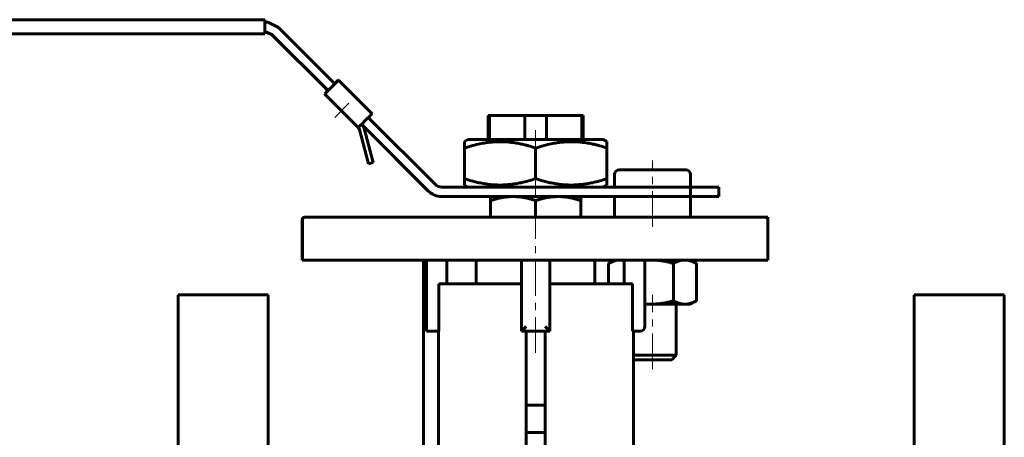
# Model space of a CAD drawing. Header units: millimetres. Extents: x -211 to 213, y -129 to 129.
# Tile 3 of 3: x 1 to 208, y 41 to 129. Entities that reach past the tile are written whole.
import ezdxf

# ---------------------------------------------------------------- set-up
doc = ezdxf.new("R2010")
doc.units = ezdxf.units.MM
doc.linetypes.add('K5LT_AXLED', pattern=[12, 7.5, -1.5, 1.5, -1.5])
doc.linetypes.add('K5LT_BASIC', pattern=[0])
doc.layers.add('Системный слой (1)', color=7, linetype='Continuous', true_color=0x6c6c6c)

# ---------------------------------------------------------------- blocks, each defined once
blk = doc.blocks.new('U4')
at = {"layer": 'Системный слой (1)', "color": 143, "linetype": 'K5LT_BASIC', "lineweight": 60, "true_color": 0x33acca}
for p, q in [((132.66, 69.13), (133.12, 69.09)), ((133.12, 69.09), (133.59, 69.07)), ((133.59, 69.07), (134.05, 69.06))]:
    blk.add_line(p, q, dxfattribs=at)
blk = doc.blocks.new('U5')
at = {"layer": 'Системный слой (1)', "color": 143, "linetype": 'K5LT_BASIC', "lineweight": 60, "true_color": 0x33acca}
for p, q in [((142.27, 96.36), (142.27, 93.73)), ((142.27, 91.73), (142.27, 87.36))]:
    blk.add_line(p, q, dxfattribs=at)
blk = doc.blocks.new('U6')
at = {"layer": 'Системный слой (1)', "color": 143, "linetype": 'K5LT_BASIC', "lineweight": 60, "true_color": 0x33acca}
for p, q in [((133.12, 78.33), (132.66, 78.29)), ((133.59, 78.35), (133.12, 78.33)), ((134.05, 78.36), (133.59, 78.35))]:
    blk.add_line(p, q, dxfattribs=at)
blk = doc.blocks.new('U7')
at = {"layer": 'Системный слой (1)', "color": 143, "linetype": 'K5LT_BASIC', "lineweight": 60, "true_color": 0x33acca}
for p, q in [((130.26, 57.36), (134.27, 57.36)), ((134.27, 57.36), (138.35, 57.36))]:
    blk.add_line(p, q, dxfattribs=at)
blk = doc.blocks.new('U8')
at = {"layer": 'Системный слой (1)', "color": 143, "linetype": 'K5LT_BASIC', "lineweight": 60, "true_color": 0x33acca}
for p, q in [((126.27, 96.36), (126.27, 93.73)), ((126.27, 91.73), (126.27, 87.36))]:
    blk.add_line(p, q, dxfattribs=at)
blk = doc.blocks.new('U9')
at = {"layer": 'Системный слой (1)', "color": 143, "linetype": 'K5LT_BASIC', "lineweight": 60, "true_color": 0x33acca}
for p, q in [((125.09, 77.67), (125.04, 77.65)), ((125.13, 77.7), (125.09, 77.67)), ((125.18, 77.73), (125.13, 77.7)), ((125.9, 78.08), (125.18, 77.73)), ((126.57, 78.29), (125.9, 78.08)), ((127.24, 78.36), (126.57, 78.29))]:
    blk.add_line(p, q, dxfattribs=at)
blk = doc.blocks.new('U10')
at = {"layer": 'Системный слой (1)', "color": 143, "linetype": 'K5LT_BASIC', "lineweight": 60, "true_color": 0x33acca}
for p, q in [((127.6, 78.34), (127.24, 78.36)), ((127.97, 78.27), (127.6, 78.34)), ((128.34, 78.17), (127.97, 78.27))]:
    blk.add_line(p, q, dxfattribs=at)
blk = doc.blocks.new('U14')
at = {"layer": 'Системный слой (1)', "color": 143, "linetype": 'K5LT_BASIC', "lineweight": 60, "true_color": 0x33acca}
for p, q in [((109.66, 103.73), (95.41, 103.73)), ((123.91, 103.73), (109.66, 103.73))]:
    blk.add_line(p, q, dxfattribs=at)
blk = doc.blocks.new('U15')
at = {"layer": 'Системный слой (1)', "color": 143, "linetype": 'K5LT_BASIC', "lineweight": 60, "true_color": 0x33acca}
for p, q in [((53.26, 128.45), (52.66, 128.5)), ((55.49, 127.33), (53.26, 128.45))]:
    blk.add_line(p, q, dxfattribs=at)
blk = doc.blocks.new('U19')
at = {"layer": 'Системный слой (1)', "color": 143, "linetype": 'K5LT_BASIC', "lineweight": 60, "true_color": 0x33acca}
for p, q in [((68.1, 116.25), (67.68, 115.83)), ((67.68, 115.83), (67.34, 115.49))]:
    blk.add_line(p, q, dxfattribs=at)
blk = doc.blocks.new('U20')
at = {"layer": 'Системный слой (1)', "color": 143, "linetype": 'K5LT_BASIC', "lineweight": 60, "true_color": 0x33acca}
for p, q in [((65.9, 114.05), (65.25, 113.39)), ((65.25, 113.39), (65.2, 113.35))]:
    blk.add_line(p, q, dxfattribs=at)
blk = doc.blocks.new('U21')
at = {"layer": 'Системный слой (1)', "color": 143, "linetype": 'K5LT_BASIC', "lineweight": 60, "true_color": 0x33acca}
for p, q in [((68.4, 110.16), (68.5, 110.06)), ((68.5, 110.06), (68.4, 110.16)), ((68.5, 110.06), (68.75, 109.81)), ((68.75, 109.81), (68.5, 110.06)), ((68.75, 109.81), (69, 109.56)), ((69, 109.56), (68.75, 109.81)), ((69, 109.56), (69.1, 109.46)), ((69.1, 109.46), (69, 109.56))]:
    blk.add_line(p, q, dxfattribs=at)

msp = doc.modelspace()

# ---------------------------------------------------------------- linework, layer by layer
at = {"layer": 'Системный слой (1)', "color": 143, "linetype": 'K5LT_BASIC', "lineweight": 60, "true_color": 0x33acca}
for p, q in [((52.66, 129), (-211.33, 129)), ((52.66, 128), (52.66, 127)), ((54.04, 125.91), (52.66, 126.5)), ((54.08, 125.91), (52.66, 126.5)), ((67.35, 115.47), (55.49, 127.33)), ((-211.33, 126), (52.66, 126)), ((65.9, 114.05), (54.04, 125.91)), ((54.08, 125.91), (65.94, 114.05)), ((67.4, 115.54), (68.11, 116.25)), ((67.41, 115.54), (68.12, 116.25)), ((68.11, 116.25), (68.1, 116.25)), ((68.11, 116.24), (68.11, 116.25)), ((68.13, 116.25), (68.12, 116.25)), ((75.2, 109.17), (68.13, 116.25)), ((68.13, 116.25), (75.2, 109.17)), ((65.9, 114.05), (65.9, 114.05)), ((65.9, 114.05), (65.94, 114.05)), ((66.03, 114.15), (65.94, 114.05)), ((65.94, 114.05), (65.94, 114.05)), ((66.65, 114.76), (66.72, 114.83)), ((66.65, 114.76), (66.72, 114.83)), ((67.35, 115.47), (67.33, 115.44)), ((67.34, 115.48), (67.39, 115.54)), ((67.35, 115.47), (67.42, 115.54)), ((67.39, 115.54), (67.4, 115.54)), ((67.41, 115.53), (67.4, 115.54)), ((67.41, 115.54), (67.42, 115.53)), ((67.42, 115.54), (67.41, 115.54)), ((65.2, 113.35), (72.27, 106.28)), ((65.2, 113.35), (65.23, 113.35)), ((65.2, 113.35), (72.27, 106.28)), ((88.5, 94.32), (74.42, 108.4)), ((99.93, 108.81), (99.66, 108.81)), ((99.66, 108.81), (99.66, 103.73)), ((99.93, 108.81), (99.93, 103.73)), ((107.38, 108.81), (99.93, 108.81)), ((107.38, 108.81), (107.38, 103.73)), ((111.95, 108.81), (107.38, 108.81)), ((119.4, 108.81), (111.95, 108.81)), ((111.95, 108.81), (111.95, 103.73)), ((119.4, 108.81), (119.4, 103.73)), ((119.66, 108.81), (119.4, 108.81)), ((119.66, 108.81), (119.66, 103.73)), ((74.46, 98.62), (72.53, 105.83)), ((74.49, 98.62), (72.56, 105.83)), ((73.01, 106.98), (87.09, 92.9)), ((73.53, 106.09), (73.01, 106.98)), ((87.06, 92.9), (73.21, 106.75)), ((75.46, 98.88), (73.53, 106.09)), ((73.79, 107.76), (73.72, 107.69)), ((94.66, 103.3), (95.41, 103.73)), ((124.66, 103.3), (123.91, 103.73)), ((94.66, 101.96), (94.66, 103.3)), ((94.66, 95.5), (94.66, 101.96)), ((109.66, 95.5), (109.66, 101.96)), ((124.66, 103.3), (124.66, 101.96)), ((124.66, 95.5), (124.66, 101.96)), ((74.46, 98.62), (74.49, 98.62)), ((74.49, 98.62), (75.46, 98.88)), ((94.66, 94.16), (94.66, 95.5)), ((124.66, 95.5), (124.66, 94.16)), ((141.27, 97.36), (127.27, 97.36)), ((142.26, 93.73), (89.92, 93.73)), ((95.41, 93.73), (94.66, 94.16)), ((123.91, 93.73), (124.66, 94.16)), ((142.26, 93.73), (142.26, 91.73)), ((148.26, 93.73), (142.26, 93.73)), ((148.26, 91.73), (148.26, 93.73)), ((87.06, 92.9), (87.09, 92.9)), ((89.92, 91.73), (89.88, 91.73)), ((142.26, 91.73), (89.92, 91.73)), ((100.16, 90.88), (100.16, 91.73)), ((119.16, 91.73), (119.16, 90.88)), ((142.26, 91.73), (148.26, 91.73)), ((100.16, 87.36), (100.16, 90.88)), ((109.66, 87.36), (109.66, 90.88)), ((119.16, 87.36), (119.16, 90.88)), ((60.96, 87.36), (60.96, 87.36)), ((61, 87.36), (60.96, 87.36)), ((61.05, 87.36), (61, 87.36)), ((61.09, 87.36), (61.05, 87.36)), ((75.61, 87.36), (61.09, 87.36)), ((143.61, 87.36), (75.61, 87.36)), ((158.09, 87.36), (143.61, 87.36)), ((158.09, 87.36), (158.56, 87.36)), ((158.56, 87.36), (158.56, 87.01)), ((60.46, 78.36), (60.46, 86.86)), ((60.46, 86.86), (60.46, 86.86)), ((60.5, 78.36), (60.5, 86.86)), ((60.55, 78.36), (60.55, 86.86)), ((158.59, 78.36), (158.59, 86.86)), ((158.59, 86.86), (158.59, 86.86)), ((60.46, 78.36), (60.5, 78.36)), ((60.46, 78.36), (60.46, 78.36)), ((60.5, 78.36), (60.55, 78.36)), ((60.55, 78.36), (60.59, 78.36)), ((60.59, 78.36), (75.61, 78.36)), ((75.61, 78.36), (143.61, 78.36)), ((86.07, 78.36), (86.07, 23.5)), ((86.66, 78.36), (86.66, 63.36)), ((90.98, 73.36), (90.98, 78.36)), ((97.16, 73.36), (97.16, 78.36)), ((106.66, 78.36), (106.66, 63.36)), ((112.66, 63.36), (112.66, 78.36)), ((122.16, 73.36), (122.16, 78.36)), ((125.04, 73.36), (125.04, 77.65)), ((126.27, 78.36), (125.18, 77.73)), ((128.34, 78.36), (128.34, 73.36)), ((132.66, 64.36), (132.66, 78.36)), ((138.66, 69.77), (138.66, 77.65)), ((142.27, 78.36), (143.37, 77.73)), ((143.51, 69.77), (143.51, 77.65)), ((143.61, 78.36), (158.59, 78.36)), ((89.29, 73.36), (89.29, 63.36)), ((89.29, 73.36), (106.66, 73.36)), ((112.66, 73.36), (130.04, 73.36)), ((130.04, 73.36), (130.04, 63.36)), ((34.36, 71), (53.36, 71)), ((34.36, 71), (34.36, -129)), ((53.36, 71), (53.36, -129)), ((208.36, 71), (189.36, 71)), ((189.36, 71), (189.36, -129)), ((208.36, 71), (208.36, -129)), ((134.05, 69.06), (132.66, 69.06)), ((141.09, 69.06), (134.05, 69.06)), ((139.27, 69.06), (139.27, 58.28)), ((142.27, 69.06), (141.09, 69.06)), ((142.27, 69.06), (143.37, 69.69)), ((106.66, 63.36), (107.66, 64.36)), ((111.66, 64.36), (112.66, 63.36)), ((86.66, 63.36), (87.57, 63.36)), ((89.29, 63.36), (87.57, 63.36)), ((89.22, 63.36), (89.22, 18.43)), ((106.66, 63.36), (107.66, 63.36)), ((111.66, 63.36), (107.66, 63.36)), ((107.66, 47.81), (107.66, 63.36)), ((111.66, 63.36), (112.66, 63.36)), ((111.66, 47.81), (111.66, 63.36)), ((131.66, 63.36), (130.04, 63.36)), ((130.26, 28.24), (130.26, 63.36)), ((134.27, 58.28), (130.26, 58.28)), ((139.27, 58.28), (134.27, 58.28)), ((138.35, 57.36), (139.27, 58.28)), ((111.66, 47.81), (107.66, 47.81)), ((107.66, 47.81), (107.66, 42.01)), ((111.66, 47.81), (111.66, 42.01)), ((107.66, 13.05), (107.66, 42.01)), ((111.66, 42.01), (107.66, 42.01)), ((111.66, 13.05), (111.66, 42.01))]:
    msp.add_line(p, q, dxfattribs=at)
at = {"layer": 'Системный слой (1)', "color": 30, "linetype": 'K5LT_AXLED', "lineweight": 18, "true_color": 0xff8000}
for p, q in [((67.34, 108.4), (70.34, 111.4)), ((109.66, 99.96), (109.66, 105.73)), ((109.66, 91.73), (109.66, 97.5)), ((134.27, 85.36), (134.27, 99.36)), ((109.66, 58.81), (109.66, 88.81)), ((134.27, 55.36), (134.27, 71.06))]:
    msp.add_line(p, q, dxfattribs=at)
at = {"layer": 'Системный слой (1)', "color": 143, "linetype": 'K5LT_BASIC', "lineweight": 60, "true_color": 0x33acca}
for centre, radius, start, end in [((127.27, 96.36), 1, 90, 180), ((141.27, 96.36), 1, 0, 90), ((60.96, 86.86), 0.5, 90, 180), ((158.09, 86.86), 0.5, 0, 90), ((131.66, 64.36), 1, 270, 0)]:
    msp.add_arc(centre, radius, start, end, dxfattribs=at)
for centre, major_axis, ratio, start_param, end_param in [((52.66, 128), (0, 1), 0.000986, 4.712389, 6.283185), ((52.66, 127), (0, -1), 0.000986, 0, 1.570796), ((66.72, 114.83), (1.41, 1.41), 0.000697, 4.713086, 6.283883), ((66.65, 114.76), (-1.41, -1.41), 0.000697, 0.000697, 1.571494), ((66.65, 114.76), (-0.707, -0.707), 0.000697, 0.524296, 1.571494), ((66.72, 114.83), (0.707, 0.707), 0.000697, 4.713086, 5.760284), ((73.79, 107.76), (1.41, 1.41), 0.000697, 4.713086, 6.283883), ((71.56, 105.57), (0, 1), 1, 4.974188, 5.497787), ((73.72, 107.69), (1.41, 1.41), 0.000697, 3.14229, 4.713086), ((71.6, 105.57), (0, 1), 1, 4.974188, 5.497787), ((89.92, 95.73), (0, -2), 1, 5.497787, 6.283185), ((89.88, 95.73), (0, -4), 1, 5.497787, 6.283185), ((89.92, 95.73), (0, -4), 1, 5.497787, 6.283185), ((61, 86.86), (0, -0.5), 0.998151, 3.141593, 4.712389), ((61.05, 86.86), (-0.501, 0), 0.998213, 4.712389, 6.283185)]:
    msp.add_ellipse(centre, major_axis=major_axis, ratio=ratio, start_param=start_param, end_param=end_param, dxfattribs=at)
for points, knots in [([(109.66, 101.96), (109.15, 102.13), (108.39, 102.36), (107.3, 102.65), (106.55, 102.82), (105.85, 102.96), (105.15, 103.08), (104.46, 103.17), (103.8, 103.23), (103.18, 103.28), (102.42, 103.3), (101.55, 103.29), (100.71, 103.25), (99.9, 103.17), (98.98, 103.05), (97.82, 102.84), (96.34, 102.48), (95.25, 102.15), (94.66, 101.96)], [0, 0, 0, 0, 1.994782, 2.926302, 4.194736, 4.869488, 5.569083, 6.869879, 7.454581, 8.04408, 9.199436, 10.287542, 11.31741, 12.330313, 13.330634, 14.800806, 16.699291, 19, 19, 19, 19]), ([(124.66, 101.96), (124.15, 102.13), (123.39, 102.36), (122.3, 102.65), (121.55, 102.82), (120.85, 102.96), (120.15, 103.08), (119.46, 103.17), (118.8, 103.23), (118.18, 103.28), (117.42, 103.3), (116.55, 103.29), (115.71, 103.25), (114.9, 103.17), (113.98, 103.05), (112.82, 102.84), (111.34, 102.48), (110.25, 102.15), (109.66, 101.96)], [0, 0, 0, 0, 1.994782, 2.926302, 4.194736, 4.869488, 5.569083, 6.869879, 7.454581, 8.04408, 9.199436, 10.287542, 11.31741, 12.330313, 13.330634, 14.800806, 16.699291, 19, 19, 19, 19]), ([(94.66, 95.5), (95.17, 95.33), (96, 95.08), (97.03, 94.81), (97.93, 94.61), (98.72, 94.46), (99.54, 94.33), (100.18, 94.26), (100.93, 94.2), (101.74, 94.16), (102.6, 94.16), (103.29, 94.19), (103.99, 94.25), (104.67, 94.32), (105.59, 94.45), (107.27, 94.77), (108.66, 95.17), (109.66, 95.5)], [0, 0, 0, 0, 1.889793, 3.028527, 3.731654, 5.146408, 5.885536, 6.650363, 7.440963, 8.538157, 9.513019, 10.502996, 10.99868, 11.979885, 12.931721, 14.297505, 18, 18, 18, 18]), ([(109.66, 95.5), (110.17, 95.33), (111, 95.08), (112.03, 94.81), (112.93, 94.61), (113.72, 94.46), (114.54, 94.33), (115.18, 94.26), (115.93, 94.2), (116.74, 94.16), (117.6, 94.16), (118.29, 94.19), (118.99, 94.25), (119.67, 94.32), (120.59, 94.45), (122.27, 94.77), (123.66, 95.17), (124.66, 95.5)], [0, 0, 0, 0, 1.889793, 3.028527, 3.731654, 5.146408, 5.885536, 6.650363, 7.440963, 8.538157, 9.513019, 10.502996, 10.99868, 11.979885, 12.931721, 14.297505, 18, 18, 18, 18])]:
    msp.add_open_spline(points, degree=3, knots=knots, dxfattribs=at)
for points, weights in [([(104.91, 91.73), (102.71, 91.73), (100.16, 90.88)], [1, 1.0379548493, 1]), ([(109.66, 90.88), (107.12, 91.73), (104.91, 91.73)], [1, 1.0379548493, 1]), ([(114.41, 91.73), (112.21, 91.73), (109.66, 90.88)], [1, 1.0379548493, 1]), ([(119.16, 90.88), (116.62, 91.73), (114.41, 91.73)], [1, 1.0379548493, 1]), ([(138.66, 77.65), (136.19, 78.36), (134.05, 78.36)], [1, 1.0379548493, 1]), ([(141.09, 78.36), (139.96, 78.36), (138.66, 77.65)], [1, 1.0379548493, 1]), ([(143.51, 77.65), (142.21, 78.36), (141.09, 78.36)], [1, 1.0379548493, 1]), ([(143.37, 77.73), (143.44, 77.69), (143.51, 77.65)], [1.00417702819, 1.00221814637, 1]), ([(134.05, 69.06), (136.19, 69.06), (138.66, 69.77)], [1, 1.0379548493, 1]), ([(138.66, 69.77), (139.96, 69.06), (141.09, 69.06)], [1, 1.0379548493, 1]), ([(141.09, 69.06), (142.21, 69.06), (143.51, 69.77)], [1, 1.0379548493, 1]), ([(143.51, 69.77), (143.44, 69.73), (143.37, 69.69)], [1, 1.0022145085, 1.00417060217])]:
    msp.add_rational_spline(points, weights, degree=2, dxfattribs=at)

# ---------------------------------------------------------------- block references
at = {"layer": 'Системный слой (1)'}
for name in ['U15', 'U19', 'U20', 'U21', 'U14', 'U8', 'U5', 'U9', 'U10', 'U6', 'U4', 'U7']:
    msp.add_blockref(name, (0, 0), dxfattribs=at)

doc.saveas('drawing.dxf')
